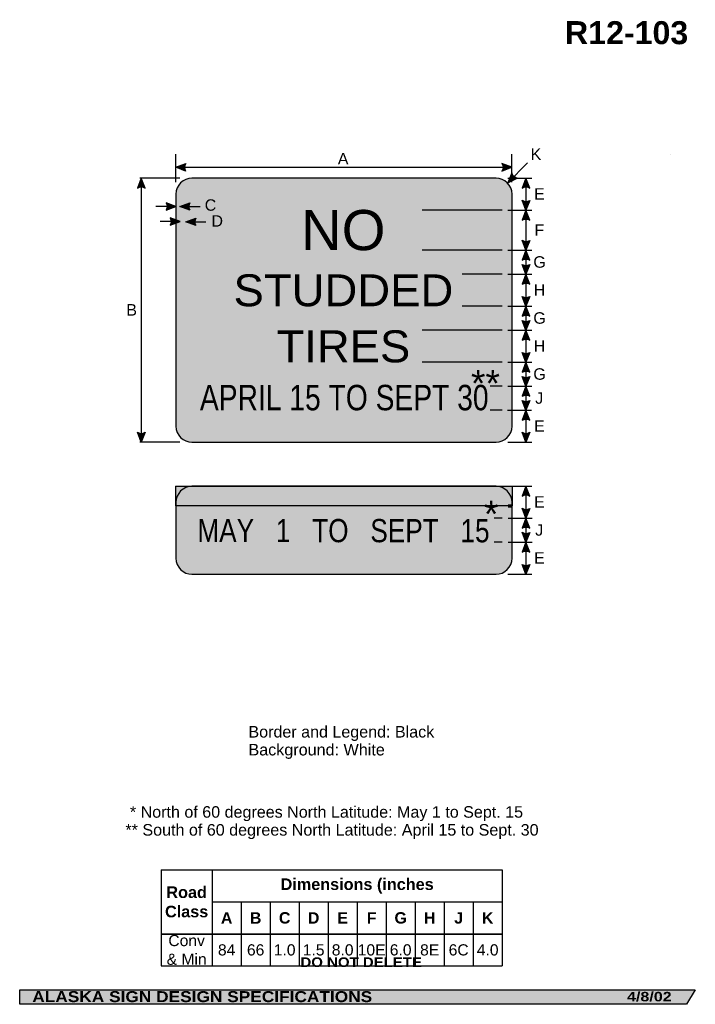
# Model space of a CAD drawing. Header units: feet. Extents: x 15 to 184, y 1 to 247.
import ezdxf
from ezdxf.enums import TextEntityAlignment as Align

# ---------------------------------------------------------------- set-up
doc = ezdxf.new("R2010")
doc.units = ezdxf.units.FT
doc.header["$MEASUREMENT"] = 0
doc.layers.add('Sign', color=7, linetype='Continuous')
doc.styles.add('ARIAL', font='arial.ttf')
doc.styles.add('ARIAL B', font='arialbd.ttf')
doc.styles.add('ARIAL BLACK B', font='ariblk.ttf')
doc.styles.add('ARIAL BLACK BI', font='ariblk.ttf')
doc.styles.add('FHWA SERIES C2000EX', font='txt')
doc.styles.add('FHWA SERIES E2000EX', font='txt')

# ---------------------------------------------------------------- blocks, each defined once
blk = doc.blocks.new('*T2')
at = {"color": 0, "linetype": 'ByBlock', "lineweight": -2, "transparency": 16777216}
for p, q in [((0, 0), (85.25199109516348, 0)), ((0, 0), (0, -24)), ((12.75199109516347, 0), (12.75199109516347, -24)), ((85.25199109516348, 0), (85.25199109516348, -24)), ((12.75199109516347, -8), (85.25199109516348, -8)), ((20.00199109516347, -8), (20.00199109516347, -24)), ((27.25199109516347, -8), (27.25199109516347, -24)), ((34.50199109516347, -8), (34.50199109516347, -24)), ((41.75199109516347, -8), (41.75199109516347, -24)), ((49.00199109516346, -8), (49.00199109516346, -24)), ((56.25199109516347, -8), (56.25199109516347, -24)), ((63.50199109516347, -8), (63.50199109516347, -24)), ((70.75199109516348, -8), (70.75199109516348, -24)), ((78.00199109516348, -8), (78.00199109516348, -24)), ((0, -16), (85.25199109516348, -16)), ((0, -24), (85.25199109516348, -24))]:
    blk.add_line(p, q, dxfattribs=at)
at = {"color": 18, "transparency": 16777216, "attachment_point": 5}
for s, insert, char_height, width, style in [('Dimensions (inches', (49.00199109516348, -4), 2.9, 72.38, 'ARIAL B'), ('Road Class', (6.375995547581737, -8.000000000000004), 2.9, 12.63199109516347, 'ARIAL B'), ('A', (16.37699109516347, -12), 2.85, 7.129999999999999, 'ARIAL B'), ('B', (23.62699109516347, -12), 2.85, 7.129999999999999, 'ARIAL B'), ('C', (30.87699109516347, -12), 2.85, 7.129999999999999, 'ARIAL B'), ('D', (38.12699109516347, -12), 2.85, 7.129999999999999, 'ARIAL B'), ('E', (45.37699109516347, -12), 2.85, 7.129999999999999, 'ARIAL B'), ('F', (52.62699109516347, -12), 2.85, 7.129999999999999, 'ARIAL B'), ('G', (59.87699109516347, -12), 2.85, 7.129999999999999, 'ARIAL B'), ('H', (67.12699109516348, -12), 2.85, 7.129999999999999, 'ARIAL B'), ('J', (74.37699109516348, -12), 2.85, 7.129999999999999, 'ARIAL B'), ('K', (81.62699109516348, -12), 2.85, 7.129999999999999, 'ARIAL B'), ('Conv & Min', (6.375995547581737, -20), 2.799999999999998, 12.63199109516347, 'ARIAL'), ('84', (16.37699109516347, -20), 2.799999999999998, 7.129999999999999, 'ARIAL'), ('66', (23.62699109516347, -20), 2.799999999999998, 7.129999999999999, 'ARIAL'), ('1.0', (30.87699109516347, -20), 2.799999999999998, 7.129999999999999, 'ARIAL'), ('1.5', (38.12699109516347, -20), 2.799999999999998, 7.129999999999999, 'ARIAL'), ('8.0', (45.37699109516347, -20), 2.799999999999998, 7.129999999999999, 'ARIAL'), ('10E', (52.62699109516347, -20), 2.799999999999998, 7.129999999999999, 'ARIAL'), ('6.0', (59.87699109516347, -20), 2.799999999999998, 7.129999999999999, 'ARIAL'), ('8E', (67.12699109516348, -20), 2.799999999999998, 7.129999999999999, 'ARIAL'), ('6C', (74.37699109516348, -20), 2.799999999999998, 7.129999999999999, 'ARIAL'), ('4.0', (81.62699109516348, -20), 2.799999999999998, 7.129999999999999, 'ARIAL')]:
    blk.add_mtext(s, dxfattribs=dict(at, insert=insert, char_height=char_height, width=width, style=style))

msp = doc.modelspace()

# ---------------------------------------------------------------- hatches: boundary and pattern name
h = msp.add_hatch(color=256)
h.dxf.hatch_style = 1
edge = h.paths.add_edge_path()
edge.add_line((56.2664735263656, 208.9745964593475), (53.80290537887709, 209.9058328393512))
edge.add_line((53.80290537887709, 209.9058328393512), (56.2891793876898, 210.8257122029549))
edge.add_arc((57.64016867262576, 209.8834437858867), 1.647131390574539, 145.105556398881, 213.4889293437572)
h = msp.add_hatch(color=256)
h.dxf.hatch_style = 1
edge = h.paths.add_edge_path()
edge.add_line((135.3393372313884, 208.9745964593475), (137.8029053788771, 209.9058328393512))
edge.add_line((137.8029053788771, 209.9058328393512), (135.3166313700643, 210.8257122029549))
edge.add_arc((133.9656420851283, 209.8834437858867), 1.647131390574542, -33.488929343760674, 34.8944436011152, ccw=False)
h = msp.add_hatch(color=256)
h.dxf.hatch_style = 1
edge = h.paths.add_edge_path()
edge.add_line((46.13201797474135, 204.7306348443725), (45.20324173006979, 207.195131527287))
edge.add_line((45.20324173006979, 207.195131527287), (44.28088048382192, 204.7097771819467))
edge.add_arc((45.22179957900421, 203.3578477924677), 1.647131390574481, 56.45386549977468, 124.8372384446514, ccw=False)
h = msp.add_hatch(color=256)
h.dxf.hatch_style = 1
edge = h.paths.add_edge_path()
edge.add_line((137.8317670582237, 208.4830988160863), (136.8121146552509, 206.0547911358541))
edge.add_line((136.8121146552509, 206.0547911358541), (139.1904909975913, 207.2257149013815))
edge.add_arc((139.4365099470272, 208.8543697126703), 1.647131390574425, 193.0266678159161, 261.4100407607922, ccw=False)
h = msp.add_hatch(color=256)
h.dxf.hatch_style = 1
edge = h.paths.add_edge_path()
edge.add_line((142.2830927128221, 204.7306348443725), (141.3543164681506, 207.195131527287))
edge.add_line((141.3543164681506, 207.195131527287), (140.4319552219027, 204.7097771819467))
edge.add_arc((141.372874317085, 203.3578477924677), 1.647131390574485, 56.4538654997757, 124.8372384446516, ccw=False)
h = msp.add_hatch(color=256)
h.dxf.hatch_style = 1
edge = h.paths.add_edge_path()
edge.add_line((51.40151412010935, 199.2142057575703), (53.86508226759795, 200.145442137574))
edge.add_line((53.86508226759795, 200.145442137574), (51.3788082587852, 201.0653215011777))
edge.add_arc((50.02781897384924, 200.1230530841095), 1.647131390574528, -33.488929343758, 34.894443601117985, ccw=False)
h = msp.add_hatch(color=256)
h.dxf.hatch_style = 1
edge = h.paths.add_edge_path()
edge.add_line((57.32863812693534, 199.1777474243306), (54.86506997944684, 200.1089838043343))
edge.add_line((54.86506997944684, 200.1089838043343), (57.35134398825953, 201.0288631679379))
edge.add_arc((58.70233327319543, 200.0865947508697), 1.647131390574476, 145.1055563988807, 213.4889293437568)
h = msp.add_hatch(color=256)
h.dxf.hatch_style = 1
edge = h.paths.add_edge_path()
edge.add_line((142.2830927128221, 201.6307981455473), (141.3543164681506, 199.1663014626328))
edge.add_line((141.3543164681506, 199.1663014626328), (140.4319552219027, 201.6516558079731))
edge.add_arc((141.372874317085, 203.0035851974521), 1.647131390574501, 235.1627615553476, 303.5461345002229)
h = msp.add_hatch(color=256)
h.dxf.hatch_style = 1
edge = h.paths.add_edge_path()
edge.add_line((52.4115745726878, 195.4017057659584), (54.87514272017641, 196.3329421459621))
edge.add_line((54.87514272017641, 196.3329421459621), (52.38886871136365, 197.2528215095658))
edge.add_arc((51.03787942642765, 196.3105530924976), 1.647131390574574, -33.48892934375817, 34.8944436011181, ccw=False)
h = msp.add_hatch(color=256)
h.dxf.hatch_style = 1
edge = h.paths.add_edge_path()
edge.add_line((58.8256757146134, 195.3651954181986), (56.3621075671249, 196.2964317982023))
edge.add_line((56.3621075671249, 196.2964317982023), (58.84838157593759, 197.216311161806))
edge.add_arc((60.19937086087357, 196.2740427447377), 1.647131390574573, 145.1055563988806, 213.4889293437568)
h = msp.add_hatch(color=256)
h.dxf.hatch_style = 1
edge = h.paths.add_edge_path()
edge.add_line((142.2830927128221, 196.7018047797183), (141.3543164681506, 199.1663014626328))
edge.add_line((141.3543164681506, 199.1663014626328), (140.4319552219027, 196.6809471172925))
edge.add_arc((141.372874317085, 195.3290177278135), 1.647131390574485, 56.4538654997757, 124.8372384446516, ccw=False)
h = msp.add_hatch(color=256)
h.dxf.hatch_style = 1
edge = h.paths.add_edge_path()
edge.add_line((142.2830927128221, 191.6321002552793), (141.3543164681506, 189.1676035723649))
edge.add_line((141.3543164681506, 189.1676035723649), (140.4319552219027, 191.6529579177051))
edge.add_arc((141.372874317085, 193.0048873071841), 1.64713139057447, 235.1627615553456, 303.5461345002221)
h = msp.add_hatch(color=256)
h.dxf.hatch_style = 1
edge = h.paths.add_edge_path()
edge.add_line((142.2830927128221, 186.7031068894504), (141.3543164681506, 189.1676035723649))
edge.add_line((141.3543164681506, 189.1676035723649), (140.4319552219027, 186.6822492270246))
edge.add_arc((141.372874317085, 185.3303198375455), 1.647131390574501, 56.45386549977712, 124.8372384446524, ccw=False)
h = msp.add_hatch(color=256)
h.dxf.hatch_style = 1
edge = h.paths.add_edge_path()
edge.add_line((142.2830927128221, 185.6268919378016), (141.3543164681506, 183.1623952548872))
edge.add_line((141.3543164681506, 183.1623952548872), (140.4319552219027, 185.6477496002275))
edge.add_arc((141.372874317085, 186.9996789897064), 1.647131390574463, 235.1627615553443, 303.5461345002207)
h = msp.add_hatch(color=256)
h.dxf.hatch_style = 1
edge = h.paths.add_edge_path()
edge.add_line((142.2830927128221, 180.6978985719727), (141.3543164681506, 183.1623952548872))
edge.add_line((141.3543164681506, 183.1623952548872), (140.4319552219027, 180.6770409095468))
edge.add_arc((141.372874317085, 179.3251115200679), 1.647131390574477, 56.45386549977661, 124.837238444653, ccw=False)
h = msp.add_hatch(color=256)
h.dxf.hatch_style = 1
edge = h.paths.add_edge_path()
edge.add_line((142.2830927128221, 177.6255898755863), (141.3543164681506, 175.1610931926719))
edge.add_line((141.3543164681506, 175.1610931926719), (140.4319552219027, 177.6464475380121))
edge.add_arc((141.372874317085, 178.9983769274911), 1.647131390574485, 235.1627615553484, 303.5461345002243)
h = msp.add_hatch(color=256)
h.dxf.hatch_style = 1
edge = h.paths.add_edge_path()
edge.add_line((142.2830927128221, 172.6965965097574), (141.3543164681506, 175.1610931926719))
edge.add_line((141.3543164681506, 175.1610931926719), (140.4319552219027, 172.6757388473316))
edge.add_arc((141.372874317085, 171.3238094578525), 1.647131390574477, 56.45386549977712, 124.837238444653, ccw=False)
h = msp.add_hatch(color=256)
h.dxf.hatch_style = 1
edge = h.paths.add_edge_path()
edge.add_line((142.2830927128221, 171.6242878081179), (141.3543164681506, 169.1597911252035))
edge.add_line((141.3543164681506, 169.1597911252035), (140.4319552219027, 171.6451454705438))
edge.add_arc((141.372874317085, 172.9970748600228), 1.647131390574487, 235.1627615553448, 303.5461345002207)
h = msp.add_hatch(color=256)
h.dxf.hatch_style = 1
edge = h.paths.add_edge_path()
edge.add_line((142.2830927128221, 166.695294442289), (141.3543164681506, 169.1597911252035))
edge.add_line((141.3543164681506, 169.1597911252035), (140.4319552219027, 166.6744367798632))
edge.add_arc((141.372874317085, 165.3225073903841), 1.647131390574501, 56.45386549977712, 124.8372384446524, ccw=False)
h = msp.add_hatch(color=256)
h.dxf.hatch_style = 1
edge = h.paths.add_edge_path()
edge.add_line((142.2830927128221, 163.6242878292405), (141.3543164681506, 161.1597911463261))
edge.add_line((141.3543164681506, 161.1597911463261), (140.4319552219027, 163.6451454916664))
edge.add_arc((141.372874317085, 164.9970748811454), 1.647131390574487, 235.1627615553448, 303.5461345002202)
h = msp.add_hatch(color=256)
h.dxf.hatch_style = 1
edge = h.paths.add_edge_path()
edge.add_line((142.2830927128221, 158.6952944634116), (141.3543164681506, 161.1597911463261))
edge.add_line((141.3543164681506, 161.1597911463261), (140.4319552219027, 158.6744368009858))
edge.add_arc((141.372874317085, 157.3225074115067), 1.647131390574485, 56.4538654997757, 124.8372384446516, ccw=False)
h = msp.add_hatch(color=256)
h.dxf.hatch_style = 1
edge = h.paths.add_edge_path()
edge.add_line((142.2830927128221, 157.6242878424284), (141.3543164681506, 155.159791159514))
edge.add_line((141.3543164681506, 155.159791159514), (140.4319552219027, 157.6451455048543))
edge.add_arc((141.372874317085, 158.9970748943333), 1.647131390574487, 235.1627615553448, 303.5461345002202)
h = msp.add_hatch(color=256)
h.dxf.hatch_style = 1
edge = h.paths.add_edge_path()
edge.add_line((142.2830927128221, 152.6952944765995), (141.3543164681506, 155.159791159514))
edge.add_line((141.3543164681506, 155.159791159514), (140.4319552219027, 152.6744368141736))
edge.add_arc((141.372874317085, 151.3225074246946), 1.647131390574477, 56.45386549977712, 124.837238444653, ccw=False)
h = msp.add_hatch(color=256)
h.dxf.hatch_style = 1
edge = h.paths.add_edge_path()
edge.add_line((142.2830927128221, 151.6268920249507), (141.3543164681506, 149.1623953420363))
edge.add_line((141.3543164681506, 149.1623953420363), (140.4319552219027, 151.6477496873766))
edge.add_arc((141.372874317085, 152.9996790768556), 1.647131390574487, 235.1627615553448, 303.5461345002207)
h = msp.add_hatch(color=256)
h.dxf.hatch_style = 1
edge = h.paths.add_edge_path()
edge.add_line((142.2830927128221, 146.6978986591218), (141.3543164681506, 149.1623953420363))
edge.add_line((141.3543164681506, 149.1623953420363), (140.4319552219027, 146.677040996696))
edge.add_arc((141.372874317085, 145.3251116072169), 1.647131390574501, 56.45386549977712, 124.8372384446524, ccw=False)
h = msp.add_hatch(color=256)
h.dxf.hatch_style = 1
edge = h.paths.add_edge_path()
edge.add_line((46.13201797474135, 143.6620221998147), (45.20324173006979, 141.1975255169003))
edge.add_line((45.20324173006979, 141.1975255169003), (44.28088048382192, 143.6828798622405))
edge.add_arc((45.22179957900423, 145.0348092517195), 1.647131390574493, 235.162761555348, 303.5461345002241)
h = msp.add_hatch(color=256)
h.dxf.hatch_style = 1
edge = h.paths.add_edge_path()
edge.add_line((142.2830927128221, 143.6596282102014), (141.3543164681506, 141.195131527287))
edge.add_line((141.3543164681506, 141.195131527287), (140.4319552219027, 143.6804858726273))
edge.add_arc((141.372874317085, 145.0324152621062), 1.647131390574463, 235.1627615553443, 303.5461345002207)
h = msp.add_hatch(color=256)
h.dxf.hatch_style = 1
edge = h.paths.add_edge_path()
edge.add_line((142.2830927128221, 127.7161276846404), (141.3543164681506, 130.1806243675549))
edge.add_line((141.3543164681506, 130.1806243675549), (140.4319552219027, 127.6952700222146))
edge.add_arc((141.372874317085, 126.3433406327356), 1.647131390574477, 56.45386549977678, 124.837238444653, ccw=False)
h = msp.add_hatch(color=256)
h.dxf.hatch_style = 1
edge = h.paths.add_edge_path()
edge.add_line((142.2830927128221, 124.6412147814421), (141.3543164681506, 122.1767180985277))
edge.add_line((141.3543164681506, 122.1767180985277), (140.4319552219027, 124.6620724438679))
edge.add_arc((141.372874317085, 126.0140018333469), 1.647131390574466, 235.1627615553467, 303.5461345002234)
h = msp.add_hatch(color=256)
h.dxf.hatch_style = 1
edge = h.paths.add_edge_path()
edge.add_line((142.2830927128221, 119.7122214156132), (141.3543164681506, 122.1767180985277))
edge.add_line((141.3543164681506, 122.1767180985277), (140.4319552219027, 119.6913637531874))
edge.add_arc((141.372874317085, 118.3394343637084), 1.647131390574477, 56.45386549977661, 124.837238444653, ccw=False)
h = msp.add_hatch(color=256)
h.dxf.hatch_style = 1
edge = h.paths.add_edge_path()
edge.add_line((142.2830927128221, 118.6386106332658), (141.3543164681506, 116.1741139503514))
edge.add_line((141.3543164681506, 116.1741139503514), (140.4319552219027, 118.6594682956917))
edge.add_arc((141.372874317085, 120.0113976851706), 1.647131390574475, 235.1627615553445, 303.546134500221)
h = msp.add_hatch(color=256)
h.dxf.hatch_style = 1
edge = h.paths.add_edge_path()
edge.add_line((142.2830927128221, 113.7096172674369), (141.3543164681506, 116.1741139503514))
edge.add_line((141.3543164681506, 116.1741139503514), (140.4319552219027, 113.6887596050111))
edge.add_arc((141.372874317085, 112.3368302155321), 1.647131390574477, 56.45386549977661, 124.837238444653, ccw=False)
h = msp.add_hatch(color=256)
h.dxf.hatch_style = 1
edge = h.paths.add_edge_path()
edge.add_line((142.2830927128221, 110.6307981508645), (141.3543164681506, 108.1663014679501))
edge.add_line((141.3543164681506, 108.1663014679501), (140.4319552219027, 110.6516558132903))
edge.add_arc((141.372874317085, 112.0035852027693), 1.647131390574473, 235.1627615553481, 303.5461345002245)
at = {"layer": 'Sign', "true_color": 0xffffff}
h = msp.add_hatch(color=7, dxfattribs=at)
edge = h.paths.add_edge_path(flags=0)
edge.add_spline(control_points=[(57.86508226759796, 207.195131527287), (57.86508226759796, 207.195131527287), (133.865082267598, 207.195131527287), (133.865082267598, 207.195131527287), (136.072742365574, 207.195131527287), (137.865082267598, 205.402791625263), (137.865082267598, 203.195131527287), (137.865082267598, 203.195131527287), (137.865082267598, 145.195131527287), (137.865082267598, 145.195131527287), (137.865082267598, 142.987471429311), (136.072742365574, 141.195131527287), (133.865082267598, 141.195131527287), (133.865082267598, 141.195131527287), (57.86508226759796, 141.195131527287), (57.86508226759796, 141.195131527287), (55.65742216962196, 141.195131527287), (53.86508226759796, 142.987471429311), (53.86508226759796, 145.195131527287), (53.86508226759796, 145.195131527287), (53.86508226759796, 203.195131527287), (53.86508226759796, 203.195131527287), (53.86508226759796, 205.402791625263), (55.65742216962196, 207.195131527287), (57.86508226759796, 207.195131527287)], knot_values=[0, 0, 0, 0, 1, 1, 1, 2, 2, 2, 3, 3, 3, 4, 4, 4, 5, 5, 5, 6, 6, 6, 7, 7, 7, 8, 8, 8, 8], degree=3, periodic=0)
at = {"layer": 'Sign', "true_color": 0x000000}
h = msp.add_hatch(color=18, dxfattribs=at)
edge = h.paths.add_edge_path(flags=0)
edge.add_spline(control_points=[(58.46508226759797, 206.195131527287), (58.46508226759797, 206.195131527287), (133.265082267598, 206.195131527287), (133.265082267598, 206.195131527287), (135.2519763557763, 206.195131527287), (136.865082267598, 204.5820256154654), (136.865082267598, 202.595131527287), (136.865082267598, 202.595131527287), (136.865082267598, 145.795131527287), (136.865082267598, 145.795131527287), (136.865082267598, 143.8082374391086), (135.2519763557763, 142.195131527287), (133.265082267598, 142.195131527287), (133.265082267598, 142.195131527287), (58.46508226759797, 142.195131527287), (58.46508226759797, 142.195131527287), (56.47818817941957, 142.195131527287), (54.86508226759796, 143.8082374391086), (54.86508226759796, 145.795131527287), (54.86508226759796, 145.795131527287), (54.86508226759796, 202.595131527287), (54.86508226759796, 202.595131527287), (54.86508226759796, 204.5820256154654), (56.47818817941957, 206.195131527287), (58.46508226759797, 206.195131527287)], knot_values=[0, 0, 0, 0, 1, 1, 1, 2, 2, 2, 3, 3, 3, 4, 4, 4, 5, 5, 5, 6, 6, 6, 7, 7, 7, 8, 8, 8, 8], degree=3, periodic=0)
at = {"layer": 'Sign', "true_color": 0xffffff}
h = msp.add_hatch(color=7, dxfattribs=at)
edge = h.paths.add_edge_path(flags=0)
edge.add_spline(control_points=[(59.56508226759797, 204.695131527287), (59.56508226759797, 204.695131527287), (132.165082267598, 204.695131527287), (132.165082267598, 204.695131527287), (133.9312103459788, 204.695131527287), (135.365082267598, 203.2612596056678), (135.365082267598, 201.495131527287), (135.365082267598, 201.495131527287), (135.365082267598, 146.895131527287), (135.365082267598, 146.895131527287), (135.365082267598, 145.1290034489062), (133.9312103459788, 143.695131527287), (132.165082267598, 143.695131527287), (132.165082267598, 143.695131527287), (59.56508226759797, 143.695131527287), (59.56508226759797, 143.695131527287), (57.79895418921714, 143.695131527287), (56.36508226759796, 145.1290034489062), (56.36508226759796, 146.895131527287), (56.36508226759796, 146.895131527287), (56.36508226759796, 201.495131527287), (56.36508226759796, 201.495131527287), (56.36508226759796, 203.2612596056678), (57.79895418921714, 204.695131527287), (59.56508226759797, 204.695131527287)], knot_values=[0, 0, 0, 0, 1, 1, 1, 2, 2, 2, 3, 3, 3, 4, 4, 4, 5, 5, 5, 6, 6, 6, 7, 7, 7, 8, 8, 8, 8], degree=3, periodic=0)
msp.add_hatch(color=7, dxfattribs=at).paths.add_polyline_path([(56.36508137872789, 200.6639626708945), (56.36508219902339, 199.5419745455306), (54.86506997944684, 200.1089838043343)])
for points in [[(53.86475919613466, 130.1819264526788), (137.8647591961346, 130.1819264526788), (137.8647591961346, 125.291301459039), (53.86475919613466, 125.291301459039)], [(56.3753373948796, 130.056926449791), (135.3753373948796, 130.056926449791), (135.3753373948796, 123.4814056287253), (56.3753373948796, 123.4814056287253)]]:
    msp.add_hatch(color=7, dxfattribs=at).paths.add_polyline_path(points, flags=0)
h = msp.add_hatch(color=7, dxfattribs=at)
edge = h.paths.add_edge_path(flags=0)
edge.add_spline(control_points=[(57.86508226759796, 130.1663014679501), (57.86508226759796, 130.1663014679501), (133.865082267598, 130.1663014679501), (133.865082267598, 130.1663014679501), (136.072742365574, 130.1663014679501), (137.865082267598, 128.3739615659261), (137.865082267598, 126.1663014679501), (137.865082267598, 126.1663014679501), (137.865082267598, 112.1663014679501), (137.865082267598, 112.1663014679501), (137.865082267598, 109.9586413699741), (136.072742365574, 108.1663014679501), (133.865082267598, 108.1663014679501), (133.865082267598, 108.1663014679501), (57.86508226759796, 108.1663014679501), (57.86508226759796, 108.1663014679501), (55.65742216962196, 108.1663014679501), (53.86508226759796, 109.9586413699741), (53.86508226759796, 112.1663014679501), (53.86508226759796, 112.1663014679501), (53.86508226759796, 126.1663014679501), (53.86508226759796, 126.1663014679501), (53.86508226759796, 128.3739615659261), (55.65742216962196, 130.1663014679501), (57.86508226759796, 130.1663014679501)], knot_values=[0, 0, 0, 0, 1, 1, 1, 2, 2, 2, 3, 3, 3, 4, 4, 4, 5, 5, 5, 6, 6, 6, 7, 7, 7, 8, 8, 8, 8], degree=3, periodic=0)
at = {"layer": 'Sign', "true_color": 0x000000}
for points in [[(54.86475919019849, 130.0907806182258), (136.8647591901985, 130.0907806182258), (136.8647591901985, 125.200155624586), (54.86475919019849, 125.200155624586)], [(14.79874674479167, 4.267471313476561), (183.6839090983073, 4.267471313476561), (181.5001271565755, 0.6686299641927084), (14.80433654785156, 0.6686299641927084)]]:
    msp.add_hatch(color=18, dxfattribs=at).paths.add_polyline_path(points, flags=0)
h = msp.add_hatch(color=18, dxfattribs=at)
edge = h.paths.add_edge_path(flags=0)
edge.add_spline(control_points=[(58.46508226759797, 129.1663014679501), (58.46508226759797, 129.1663014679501), (133.265082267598, 129.1663014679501), (133.265082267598, 129.1663014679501), (135.2519763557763, 129.1663014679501), (136.865082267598, 127.5531955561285), (136.865082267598, 125.5663014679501), (136.865082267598, 125.5663014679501), (136.865082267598, 112.7663014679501), (136.865082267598, 112.7663014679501), (136.865082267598, 110.7794073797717), (135.2519763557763, 109.1663014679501), (133.265082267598, 109.1663014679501), (133.265082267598, 109.1663014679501), (58.46508226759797, 109.1663014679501), (58.46508226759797, 109.1663014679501), (56.47818817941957, 109.1663014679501), (54.86508226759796, 110.7794073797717), (54.86508226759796, 112.7663014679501), (54.86508226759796, 112.7663014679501), (54.86508226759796, 125.5663014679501), (54.86508226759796, 125.5663014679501), (54.86508226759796, 127.5531955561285), (56.47818817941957, 129.1663014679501), (58.46508226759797, 129.1663014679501)], knot_values=[0, 0, 0, 0, 1, 1, 1, 2, 2, 2, 3, 3, 3, 4, 4, 4, 5, 5, 5, 6, 6, 6, 7, 7, 7, 8, 8, 8, 8], degree=3, periodic=0)
at = {"layer": 'Sign', "true_color": 0xffffff}
h = msp.add_hatch(color=7, dxfattribs=at)
edge = h.paths.add_edge_path(flags=0)
edge.add_spline(control_points=[(59.56508226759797, 127.6663014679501), (59.56508226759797, 127.6663014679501), (132.165082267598, 127.6663014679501), (132.165082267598, 127.6663014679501), (133.9312103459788, 127.6663014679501), (135.365082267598, 126.2324295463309), (135.365082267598, 124.4663014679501), (135.365082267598, 124.4663014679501), (135.365082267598, 113.8663014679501), (135.365082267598, 113.8663014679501), (135.365082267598, 112.1001733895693), (133.9312103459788, 110.6663014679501), (132.165082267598, 110.6663014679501), (132.165082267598, 110.6663014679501), (59.56508226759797, 110.6663014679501), (59.56508226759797, 110.6663014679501), (57.79895418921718, 110.6663014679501), (56.36508226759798, 112.1001733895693), (56.36508226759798, 113.8663014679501), (56.36508226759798, 113.8663014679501), (56.36508226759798, 124.4663014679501), (56.36508226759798, 124.4663014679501), (56.36508226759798, 126.2324295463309), (57.79895418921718, 127.6663014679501), (59.56508226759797, 127.6663014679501)], knot_values=[0, 0, 0, 0, 1, 1, 1, 2, 2, 2, 3, 3, 3, 4, 4, 4, 5, 5, 5, 6, 6, 6, 7, 7, 7, 8, 8, 8, 8], degree=3, periodic=0)
at = {"layer": 'Sign', "true_color": 0xfcfdfe}
msp.add_hatch(color=7, dxfattribs=at).paths.add_polyline_path([(136.8703334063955, 125.6558847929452), (137.7332487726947, 125.6558847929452), (137.7332487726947, 124.8043222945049), (136.8703334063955, 124.8043222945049)], flags=0)

# ---------------------------------------------------------------- linework, layer by layer
for p, q in [((50.15318172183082, 34.25518975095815), (135.4051728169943, 34.25518975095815)), ((50.15318172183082, 18.28513418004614), (135.4051728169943, 18.28513418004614)), ((50.15318172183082, 18.22699545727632), (135.4051728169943, 18.22699545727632))]:
    msp.add_line(p, q)
for points in [[(56.2664735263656, 208.9745964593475), (53.80290537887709, 209.9058328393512), (56.2891793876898, 210.8257122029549, 0.307560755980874), (56.2664735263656, 208.9745964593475, 4.141293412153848)], [(135.3393372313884, 208.9745964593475), (137.8029053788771, 209.9058328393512), (135.3166313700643, 210.8257122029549, -0.307560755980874), (135.3393372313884, 208.9745964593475, -4.141293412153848)], [(46.13201797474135, 204.7306348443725), (45.20324173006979, 207.195131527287), (44.28088048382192, 204.7097771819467, -0.307560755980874), (46.13201797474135, 204.7306348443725, -4.141293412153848)], [(137.8317670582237, 208.4830988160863), (136.8121146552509, 206.0547911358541), (139.1904909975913, 207.2257149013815, -0.307560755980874), (137.8317670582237, 208.4830988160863, -4.141293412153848)], [(142.2830927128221, 204.7306348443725), (141.3543164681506, 207.195131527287), (140.4319552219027, 204.7097771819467, -0.307560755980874), (142.2830927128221, 204.7306348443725, -4.141293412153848)], [(51.40151412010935, 199.2142057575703), (53.86508226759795, 200.145442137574), (51.3788082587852, 201.0653215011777, -0.307560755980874), (51.40151412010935, 199.2142057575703, -4.141293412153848)], [(57.32863812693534, 199.1777474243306), (54.86506997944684, 200.1089838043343), (57.35134398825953, 201.0288631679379, 0.307560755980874), (57.32863812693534, 199.1777474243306, 4.141293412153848)], [(142.2830927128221, 201.6307981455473), (141.3543164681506, 199.1663014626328), (140.4319552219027, 201.6516558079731, 0.307560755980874), (142.2830927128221, 201.6307981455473, 4.141293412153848)], [(52.4115745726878, 195.4017057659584), (54.87514272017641, 196.3329421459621), (52.38886871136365, 197.2528215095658, -0.307560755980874), (52.4115745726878, 195.4017057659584, -4.141293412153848)], [(58.8256757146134, 195.3651954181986), (56.3621075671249, 196.2964317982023), (58.84838157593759, 197.216311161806, 0.307560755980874), (58.8256757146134, 195.3651954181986, 4.141293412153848)], [(142.2830927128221, 196.7018047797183), (141.3543164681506, 199.1663014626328), (140.4319552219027, 196.6809471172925, -0.307560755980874), (142.2830927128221, 196.7018047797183, -4.141293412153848)], [(142.2830927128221, 191.6321002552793), (141.3543164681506, 189.1676035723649), (140.4319552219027, 191.6529579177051, 0.307560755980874), (142.2830927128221, 191.6321002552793, 4.141293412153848)], [(142.2830927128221, 186.7031068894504), (141.3543164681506, 189.1676035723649), (140.4319552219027, 186.6822492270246, -0.307560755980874), (142.2830927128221, 186.7031068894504, -4.141293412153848)], [(142.2830927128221, 185.6268919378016), (141.3543164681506, 183.1623952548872), (140.4319552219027, 185.6477496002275, 0.307560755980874), (142.2830927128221, 185.6268919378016, 4.141293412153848)], [(142.2830927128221, 180.6978985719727), (141.3543164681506, 183.1623952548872), (140.4319552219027, 180.6770409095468, -0.307560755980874), (142.2830927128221, 180.6978985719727, -4.141293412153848)], [(142.2830927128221, 177.6255898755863), (141.3543164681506, 175.1610931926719), (140.4319552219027, 177.6464475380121, 0.307560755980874), (142.2830927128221, 177.6255898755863, 4.141293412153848)], [(142.2830927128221, 172.6965965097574), (141.3543164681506, 175.1610931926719), (140.4319552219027, 172.6757388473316, -0.307560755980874), (142.2830927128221, 172.6965965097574, -4.141293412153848)], [(142.2830927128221, 171.6242878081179), (141.3543164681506, 169.1597911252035), (140.4319552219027, 171.6451454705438, 0.307560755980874), (142.2830927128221, 171.6242878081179, 4.141293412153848)], [(142.2830927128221, 166.695294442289), (141.3543164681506, 169.1597911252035), (140.4319552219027, 166.6744367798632, -0.307560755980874), (142.2830927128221, 166.695294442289, -4.141293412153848)], [(142.2830927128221, 163.6242878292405), (141.3543164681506, 161.1597911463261), (140.4319552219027, 163.6451454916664, 0.307560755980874), (142.2830927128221, 163.6242878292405, 4.141293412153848)], [(142.2830927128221, 158.6952944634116), (141.3543164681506, 161.1597911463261), (140.4319552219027, 158.6744368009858, -0.307560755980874), (142.2830927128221, 158.6952944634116, -4.141293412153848)], [(142.2830927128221, 157.6242878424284), (141.3543164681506, 155.159791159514), (140.4319552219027, 157.6451455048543, 0.307560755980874), (142.2830927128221, 157.6242878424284, 4.141293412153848)], [(142.2830927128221, 152.6952944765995), (141.3543164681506, 155.159791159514), (140.4319552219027, 152.6744368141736, -0.307560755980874), (142.2830927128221, 152.6952944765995, -4.141293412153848)], [(142.2830927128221, 151.6268920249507), (141.3543164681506, 149.1623953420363), (140.4319552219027, 151.6477496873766, 0.307560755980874), (142.2830927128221, 151.6268920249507, 4.141293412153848)], [(142.2830927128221, 146.6978986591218), (141.3543164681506, 149.1623953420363), (140.4319552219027, 146.677040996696, -0.307560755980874), (142.2830927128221, 146.6978986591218, -4.141293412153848)], [(46.13201797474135, 143.6620221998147), (45.20324173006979, 141.1975255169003), (44.28088048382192, 143.6828798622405, 0.307560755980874), (46.13201797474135, 143.6620221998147, 4.141293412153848)], [(142.2830927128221, 143.6596282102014), (141.3543164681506, 141.195131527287), (140.4319552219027, 143.6804858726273, 0.307560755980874), (142.2830927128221, 143.6596282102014, 4.141293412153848)], [(142.2830927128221, 127.7161276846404), (141.3543164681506, 130.1806243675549), (140.4319552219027, 127.6952700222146, -0.307560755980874), (142.2830927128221, 127.7161276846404, -4.141293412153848)], [(142.2830927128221, 124.6412147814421), (141.3543164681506, 122.1767180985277), (140.4319552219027, 124.6620724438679, 0.307560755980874), (142.2830927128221, 124.6412147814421, 4.141293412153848)], [(142.2830927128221, 119.7122214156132), (141.3543164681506, 122.1767180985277), (140.4319552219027, 119.6913637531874, -0.307560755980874), (142.2830927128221, 119.7122214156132, -4.141293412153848)], [(142.2830927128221, 118.6386106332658), (141.3543164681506, 116.1741139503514), (140.4319552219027, 118.6594682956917, 0.307560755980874), (142.2830927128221, 118.6386106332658, 4.141293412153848)], [(142.2830927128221, 113.7096172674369), (141.3543164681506, 116.1741139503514), (140.4319552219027, 113.6887596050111, -0.307560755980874), (142.2830927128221, 113.7096172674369, -4.141293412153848)], [(142.2830927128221, 110.6307981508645), (141.3543164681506, 108.1663014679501), (140.4319552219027, 110.6516558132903, 0.307560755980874), (142.2830927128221, 110.6307981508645, 4.141293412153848)]]:
    msp.add_lwpolyline(points, format="xyb")
at = {"layer": 'Sign', "color": 18, "lineweight": -3, "true_color": 0x000000}
for p, q in [((53.80290537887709, 206.1870828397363), (53.80290537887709, 213.1870828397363)), ((137.8029053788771, 206.1870828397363), (137.8029053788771, 213.1870828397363)), ((53.80290537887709, 209.9058328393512), (137.8029053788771, 209.9058328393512)), ((136.8121146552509, 206.0547911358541), (141.7618621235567, 211.0045386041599)), ((54.80740839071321, 207.195131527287), (44.80740839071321, 207.195131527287)), ((45.20324173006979, 207.1975255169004), (45.20324173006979, 141.1975255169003)), ((136.8022331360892, 207.195131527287), (142.8022331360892, 207.195131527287)), ((141.3543164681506, 207.195131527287), (141.3543164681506, 141.195131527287)), ((53.86508226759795, 200.145442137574), (48.86508226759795, 200.145442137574)), ((54.86506997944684, 200.1089838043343), (59.9198148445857, 200.1089838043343)), ((135.3751758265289, 199.1663014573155), (115.3751758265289, 199.1663014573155)), ((136.8022591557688, 199.1663014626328), (142.8022591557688, 199.1663014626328)), ((54.87514272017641, 196.3329421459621), (49.87514272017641, 196.3329421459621)), ((56.3621075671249, 196.2964317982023), (61.3621075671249, 196.2964317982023)), ((135.3751758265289, 189.1663014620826), (115.3751758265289, 189.1663014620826)), ((136.8022591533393, 189.1676035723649), (142.8022591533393, 189.1676035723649)), ((135.3751758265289, 183.1663014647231), (125.3751758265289, 183.1663014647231)), ((136.7996549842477, 183.1623952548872), (142.7996549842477, 183.1623952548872)), ((135.3751758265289, 175.1610931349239), (125.3751758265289, 175.1610931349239)), ((136.799654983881, 175.1610931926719), (142.799654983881, 175.1610931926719)), ((135.3751758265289, 169.1610931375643), (115.3751758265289, 169.1610931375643)), ((136.8009570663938, 169.1597911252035), (142.8009570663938, 169.1597911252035)), ((135.3751758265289, 161.1610931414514), (115.3751758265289, 161.1610931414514)), ((136.8009570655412, 161.1597911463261), (142.8009570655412, 161.1597911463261)), ((135.3751758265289, 155.1610931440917), (132.3751758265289, 155.1610931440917)), ((136.8009570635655, 155.159791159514), (142.8009570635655, 155.159791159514)), ((135.3751758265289, 149.1663014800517), (132.3751758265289, 149.1663014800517)), ((136.7658008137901, 149.1623953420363), (142.7658008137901, 149.1623953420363)), ((54.80740839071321, 141.195131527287), (44.80740839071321, 141.195131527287)), ((136.8022331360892, 141.195131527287), (142.8022331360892, 141.195131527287)), ((136.8615847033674, 130.1806243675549), (142.8615847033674, 130.1806243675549)), ((141.3543164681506, 130.1806243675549), (141.3543164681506, 108.1663014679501)), ((135.3746055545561, 122.1767181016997), (133.3746055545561, 122.1767181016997)), ((136.8641888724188, 122.1767180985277), (142.8641888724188, 122.1767180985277)), ((135.3746055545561, 116.1767181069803), (133.3746055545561, 116.1767181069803)), ((136.8641888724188, 116.1741139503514), (142.8641888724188, 116.1741139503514)), ((136.8615847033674, 108.1663014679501), (142.8615847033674, 108.1663014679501))]:
    msp.add_line(p, q, dxfattribs=at)
at = {"layer": 'Sign'}
msp.add_line((177.5019683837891, 213.1275431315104), (177.5019683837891, 213.1275431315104), dxfattribs=at)
at = {"layer": 'Sign', "color": 250, "lineweight": -3, "true_color": 0x1f1a17}
msp.add_line((177.5019683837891, 213.1275431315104), (177.5019683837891, 213.1275431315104), dxfattribs=at)
at = {"layer": 'Sign', "color": 7, "lineweight": -3, "true_color": 0xffffff}
for points in [[(53.73190644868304, 130.1818745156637), (54.73190644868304, 130.1818745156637)], [(56.39857311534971, 130.1818745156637), (57.39857311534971, 130.1818745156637)], [(59.06523978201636, 130.1818745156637), (60.06523978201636, 130.1818745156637)], [(61.73190644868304, 130.1818745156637), (62.73190644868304, 130.1818745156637)], [(64.3985731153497, 130.1818745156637), (65.3985731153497, 130.1818745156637)], [(67.06523978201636, 130.1818745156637), (68.06523978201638, 130.1818745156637)], [(69.73190644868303, 130.1818745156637), (70.73190644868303, 130.1818745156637)], [(72.3985731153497, 130.1818745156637), (73.3985731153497, 130.1818745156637)], [(75.06523978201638, 130.1818745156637), (76.06523978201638, 130.1818745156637)], [(77.73190644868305, 130.1818745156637), (78.73190644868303, 130.1818745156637)], [(80.3985731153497, 130.1818745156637), (81.3985731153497, 130.1818745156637)], [(83.06523978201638, 130.1818745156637), (84.06523978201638, 130.1818745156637)], [(85.73190644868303, 130.1818745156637), (86.73190644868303, 130.1818745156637)], [(88.3985731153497, 130.1818745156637), (89.3985731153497, 130.1818745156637)], [(91.06523978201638, 130.1818745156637), (92.06523978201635, 130.1818745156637)], [(93.73190644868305, 130.1818745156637), (94.73190644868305, 130.1818745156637)], [(96.3985731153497, 130.1818745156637), (97.3985731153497, 130.1818745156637)], [(99.06523978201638, 130.1818745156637), (100.0652397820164, 130.1818745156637)], [(101.731906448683, 130.1818745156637), (102.731906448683, 130.1818745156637)], [(104.3985731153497, 130.1818745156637), (105.3985731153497, 130.1818745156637)], [(107.0652397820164, 130.1818745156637), (108.0652397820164, 130.1818745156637)], [(109.731906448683, 130.1818745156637), (110.731906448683, 130.1818745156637)], [(112.3985731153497, 130.1818745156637), (113.3985731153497, 130.1818745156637)], [(115.0652397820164, 130.1818745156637), (116.0652397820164, 130.1818745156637)], [(117.731906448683, 130.1818745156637), (118.731906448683, 130.1818745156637)], [(120.3985731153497, 130.1818745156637), (121.3985731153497, 130.1818745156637)], [(123.0652397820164, 130.1818745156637), (124.0652397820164, 130.1818745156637)], [(125.731906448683, 130.1818745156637), (126.731906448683, 130.1818745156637)], [(128.3985731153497, 130.1818745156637), (129.3985731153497, 130.1818745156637)], [(131.0652397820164, 130.1818745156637), (132.0652397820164, 130.1818745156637)], [(133.731906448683, 130.1818745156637), (134.731906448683, 130.1818745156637)], [(136.3985731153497, 130.1818745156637), (136.8777395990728, 130.1818745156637), (136.8777395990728, 130.1818745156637)]]:
    msp.add_lwpolyline(points, dxfattribs=at)
at = {"layer": 'Sign', "color": 18, "lineweight": -3, "true_color": 0x000000}
msp.add_lwpolyline([(53.86475919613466, 130.1819264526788), (137.8647591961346, 130.1819264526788), (137.8647591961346, 125.291301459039), (53.86475919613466, 125.291301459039)], close=True, dxfattribs=at)
at = {"layer": 'Sign', "color": 250, "lineweight": -3, "true_color": 0x1f1a17}
msp.add_lwpolyline([(14.79874674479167, 4.267471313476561), (183.6839090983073, 4.267471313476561), (181.5001271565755, 0.6686299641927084), (14.80433654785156, 0.6686299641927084)], close=True, dxfattribs=at)
at = {"layer": 'Sign', "color": 18, "lineweight": -3, "true_color": 0x000000}
for points in [[(57.86508226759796, 207.195131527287), (57.86508226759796, 207.195131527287), (133.865082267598, 207.195131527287), (133.865082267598, 207.195131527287), (136.072742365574, 207.195131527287), (137.865082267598, 205.402791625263), (137.865082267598, 203.195131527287), (137.865082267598, 203.195131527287), (137.865082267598, 145.195131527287), (137.865082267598, 145.195131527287), (137.865082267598, 142.987471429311), (136.072742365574, 141.195131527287), (133.865082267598, 141.195131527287), (133.865082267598, 141.195131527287), (57.86508226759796, 141.195131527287), (57.86508226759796, 141.195131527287), (55.65742216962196, 141.195131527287), (53.86508226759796, 142.987471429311), (53.86508226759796, 145.195131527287), (53.86508226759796, 145.195131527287), (53.86508226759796, 203.195131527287), (53.86508226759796, 203.195131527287), (53.86508226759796, 205.402791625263), (55.65742216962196, 207.195131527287), (57.86508226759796, 207.195131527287)], [(57.86508226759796, 130.1663014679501), (57.86508226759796, 130.1663014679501), (133.865082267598, 130.1663014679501), (133.865082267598, 130.1663014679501), (136.072742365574, 130.1663014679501), (137.865082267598, 128.3739615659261), (137.865082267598, 126.1663014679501), (137.865082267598, 126.1663014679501), (137.865082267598, 112.1663014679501), (137.865082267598, 112.1663014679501), (137.865082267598, 109.9586413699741), (136.072742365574, 108.1663014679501), (133.865082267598, 108.1663014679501), (133.865082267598, 108.1663014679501), (57.86508226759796, 108.1663014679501), (57.86508226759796, 108.1663014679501), (55.65742216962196, 108.1663014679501), (53.86508226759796, 109.9586413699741), (53.86508226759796, 112.1663014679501), (53.86508226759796, 112.1663014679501), (53.86508226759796, 126.1663014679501), (53.86508226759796, 126.1663014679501), (53.86508226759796, 128.3739615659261), (55.65742216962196, 130.1663014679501), (57.86508226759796, 130.1663014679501)]]:
    msp.add_open_spline(points, degree=3, knots=[0, 0, 0, 0, 1, 1, 1, 2, 2, 2, 3, 3, 3, 4, 4, 4, 5, 5, 5, 6, 6, 6, 7, 7, 7, 8, 8, 8, 8], dxfattribs=at)

# ---------------------------------------------------------------- block references
msp.add_blockref('*T2', (50.15318172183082, 34.25518975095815))

# ---------------------------------------------------------------- texts
at = {"layer": 'Sign', "color": 18, "true_color": 0x000000}
for s, height, style, p, p2 in [('R12-103', 5.747555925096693, 'ARIAL B', (151.1107014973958, 240.6905592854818), (181.9107010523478, 240.6905592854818)), ('K', 2.876193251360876, 'ARIAL', (142.507948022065, 211.7589577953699), (145.1879480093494, 211.7589577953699)), ('A', 2.869890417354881, 'ARIAL', (94.30920521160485, 210.6131244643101), (96.98920519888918, 210.6131244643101)), ('E', 2.876193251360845, 'ARIAL', (143.3787813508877, 201.8063014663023), (146.0587813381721, 201.8063014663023)), ('C', 2.854685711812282, 'ARIAL', (61.04961471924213, 199.0506244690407), (63.92961483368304, 199.0506244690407)), ('NO', 10.03665068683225, 'FHWA SERIES E2000EX', (85.11390537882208, 189.1976347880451), (106.2419056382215, 189.1976347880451)), ('D', 2.854685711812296, 'ARIAL', (62.73711472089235, 195.0714578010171), (65.61711483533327, 195.0714578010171)), ('F', 2.859344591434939, 'ARIAL', (143.4787813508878, 192.8036973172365), (145.9187814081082, 192.8036973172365)), ('G', 2.871261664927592, 'ARIAL', (143.1954480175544, 184.8010931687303), (146.3154479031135, 184.8010931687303)), ('STUDDED', 7.981472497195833, 'FHWA SERIES E2000EX', (68.2470720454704, 175.1694681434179), (123.192069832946, 175.1694681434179)), ('H', 2.854685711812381, 'ARIAL', (143.2954480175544, 177.799791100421), (146.1754481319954, 177.799791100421)), ('B', 2.876193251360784, 'ARIAL', (41.4454480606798, 172.837525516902), (44.12544804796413, 172.837525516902)), ('G', 2.871261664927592, 'ARIAL', (143.1954480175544, 170.7997911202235), (146.3154479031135, 170.7997911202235)), ('TIRES', 8.009300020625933, 'FHWA SERIES E2000EX', (79.01407204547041, 161.1421348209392), (112.4250707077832, 161.1421348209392)), ('H', 2.854685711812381, 'ARIAL', (143.2954480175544, 163.7997911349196), (146.1754481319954, 163.7997911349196)), ('G', 2.871261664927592, 'ARIAL', (143.1954480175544, 156.7997911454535), (146.3154479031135, 156.7997911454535)), ('**', 6.65861961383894, 'ARIAL', (127.6042004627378, 152.5764560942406), (134.844200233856, 152.5764560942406)), ('APRIL 15 TO SEPT 30', 6.360671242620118, 'FHWA SERIES C2000EX', (59.84392587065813, 149.1610931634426), (132.0105924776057, 149.1610931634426)), ('J', 2.86328125, 'ARIAL', (143.6621146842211, 150.7997911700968), (145.6621146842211, 150.7997911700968)), ('E', 2.876193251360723, 'ARIAL', (143.3787813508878, 143.7997911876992), (146.0587813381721, 143.7997911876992)), ('E', 2.876193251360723, 'ARIAL', (143.3787813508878, 124.8102078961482), (146.0587813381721, 124.8102078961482)), ('*', 6.658610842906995, 'ARIAL', (130.8561380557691, 119.9194895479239), (134.4761331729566, 119.9194895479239)), ('J', 2.86328125, 'ARIAL', (143.6621146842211, 117.8128120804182), (145.6621146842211, 117.8128120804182)), ('E', 2.876193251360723, 'ARIAL', (143.3787813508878, 110.8128120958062), (146.0587813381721, 110.8128120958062)), ('Border and Legend: Black', 2.87480095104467, 'ARIAL', (71.9832458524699, 67.36210251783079), (118.4232432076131, 67.36210251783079)), ('Background: White', 2.887434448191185, 'ARIAL', (71.9832458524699, 62.88210251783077), (106.0632446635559, 62.88210251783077)), ('* North of 60 degrees North Latitude: May 1 to Sept. 15', 2.876277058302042, 'ARIAL', (42.34769670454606, 47.32057318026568), (140.6276901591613, 47.32057318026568)), ('** South of 60 degrees North Latitude: April 15 to Sept. 30', 2.878488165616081, 'ARIAL', (41.22769673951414, 42.84057318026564), (144.5076950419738, 42.84057318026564))]:
    msp.add_text(s, height=height, dxfattribs=dict(at, style=style)).set_placement(p, p2, align=Align.ALIGNED)
at = {"layer": 'Sign', "color": 18, "true_color": 0x000000, "style": 'FHWA SERIES C2000EX'}
msp.add_text('MAY   1   TO   SEPT   15', height=5.802786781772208, rotation=359.9489324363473, dxfattribs=at).set_placement((59.21314728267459, 116.2183847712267), (132.2574180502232, 116.153280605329), align=Align.ALIGNED)
at = {"layer": 'Sign', "color": 7, "true_color": 0xffffff}
for s, height, style, p, p2 in [('DO NOT DELETE', 2.415361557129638, 'ARIAL BLACK B', (84.98272705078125, 9.987823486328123), (115.3493906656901, 9.987823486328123)), ('ALASKA SIGN DESIGN SPECIFICATIONS', 2.740713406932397, 'ARIAL BLACK BI', (17.94128926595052, 1.215705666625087), (102.9146219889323, 1.215705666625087)), ('4/8/02', 2.367618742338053, 'ARIAL BLACK BI', (166.6155700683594, 1.408676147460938), (177.7688954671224, 1.408676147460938))]:
    msp.add_text(s, height=height, dxfattribs=dict(at, style=style)).set_placement(p, p2, align=Align.ALIGNED)

doc.saveas('drawing.dxf')
